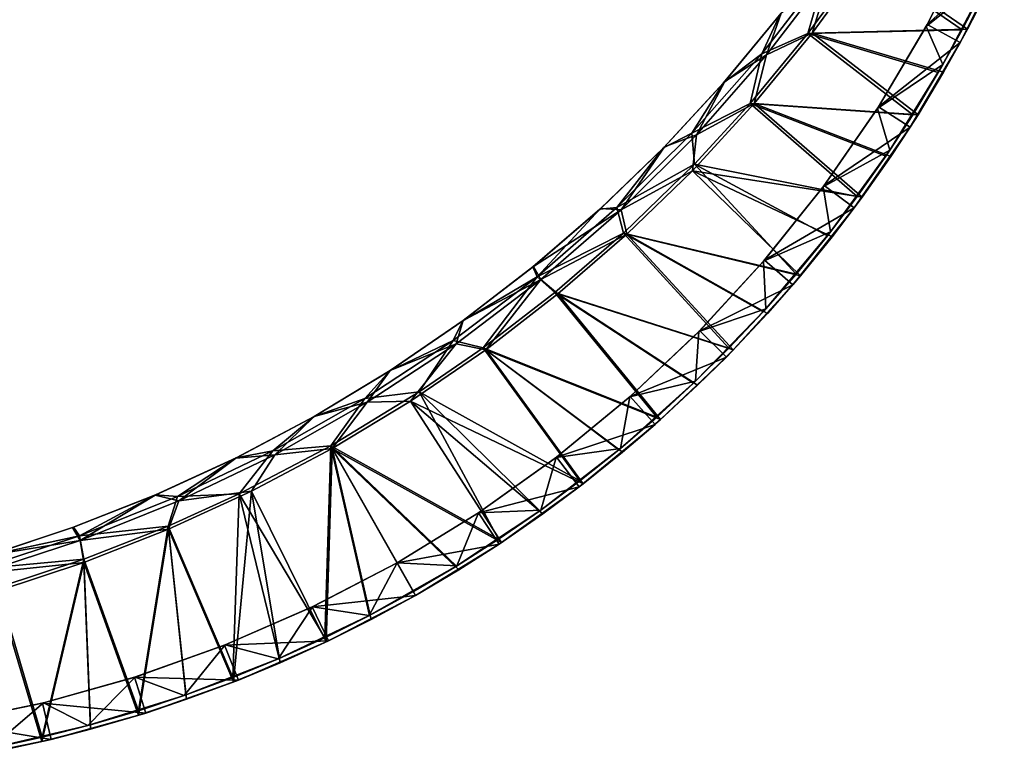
# Model space of a CAD drawing. Header units: metres. Extents: x -1 to 1503, y -1017 to 0.
# Tile 2 of 3: x 745 to 1415, y -1003 to -500. Entities that reach past the tile are written whole.
import ezdxf

# ---------------------------------------------------------------- set-up
doc = ezdxf.new("R2010")
doc.units = ezdxf.units.M

msp = doc.modelspace()

# ---------------------------------------------------------------- linework, layer by layer
at = {"layer": 'None'}
for points in [[(1391.313477, -446.286011, -48), (1362.060059, -504.252075, -48), (1392.019775, -444.753448, -45)], [(1362.060059, -504.252075, -48), (1362.78064, -502.936554, -45), (1392.019775, -444.753448, -45)], [(1405.389282, -469.28653, -48), (1362.060059, -504.252075, -48), (1391.313477, -446.286011, -48)], [(1362.78064, -502.936554, -45), (1415.225342, -455.42392, -45), (1392.019775, -444.753448, -45)], [(1385.190918, -515.189636, -45), (1415.225342, -455.42392, -45), (1362.78064, -502.936554, -45)], [(1385.190918, -515.189636, -45), (1405.5354, -475.960938, -203.120316), (1415.225342, -455.42392, -45)], [(1281.551147, -508.914001, -424), (1386.545898, -506.381805, -190.987137), (1318.038818, -459.136078, -424)], [(1281.551147, -508.914001, -424), (1318.038818, -459.136078, -424), (1293.962158, -465.746979, -424)], [(1284.442261, -508.636383, -427), (1321.081543, -458.446228, -427), (1390.222168, -505.978394, -192.186707)], [(1297.438843, -466.04422, -427), (1321.081543, -458.446228, -427), (1284.442261, -508.636383, -427)], [(1386.545898, -506.381805, -190.987137), (1401.862061, -476.540802, -201.855057), (1318.038818, -459.136078, -424)], [(1321.081543, -458.446228, -427), (1405.5354, -475.960938, -203.120316), (1390.222168, -505.978394, -192.186707)], [(1250.120117, -522.776794, -424), (1281.551147, -508.914001, -424), (1293.962158, -465.746979, -424)], [(1250.120117, -522.776794, -424), (1293.962158, -465.746979, -424), (1250.120117, -522.776794, -537)], [(1293.962158, -465.746979, -424), (1293.962158, -465.746979, -537), (1250.120117, -522.776794, -537)], [(1250.120117, -522.776794, -537), (1293.962158, -465.746979, -537), (1262.464233, -496.176147, -537)], [(1253.39502, -523.51709, -427), (1297.438843, -466.04422, -427), (1284.442261, -508.636383, -427)], [(1253.39502, -523.51709, -540), (1297.438843, -466.04422, -540), (1253.39502, -523.51709, -427)], [(1297.438843, -466.04422, -540), (1297.438843, -466.04422, -427), (1253.39502, -523.51709, -427)], [(1253.39502, -523.51709, -540), (1263.288818, -495.11734, -540), (1297.438843, -466.04422, -540)], [(1405.389282, -469.28653, -48), (1373.447021, -530.037476, -48), (1362.060059, -504.252075, -48)], [(1373.447021, -530.037476, -48), (1405.389282, -469.28653, -48), (1386.545898, -506.381805, -190.987137)], [(1405.389282, -469.28653, -48), (1401.862061, -476.540802, -201.855057), (1386.545898, -506.381805, -190.987137)], [(1385.190918, -515.189636, -45), (1390.222168, -505.978394, -192.186707), (1405.5354, -475.960938, -203.120316)], [(1263.288818, -495.11734, -540), (1224.879272, -541.73468, -540), (1262.464233, -496.176147, -537)], [(1224.879272, -541.73468, -540), (1263.288818, -495.11734, -540), (1253.39502, -523.51709, -540)], [(1224.879272, -541.73468, -540), (1224.122681, -542.601074, -537), (1262.464233, -496.176147, -537)], [(1250.120117, -522.776794, -537), (1262.464233, -496.176147, -537), (1224.122681, -542.601074, -537)], [(1242.314087, -556.562561, -424), (1352.890015, -564.289856, -171.134735), (1281.551147, -508.914001, -424)], [(1242.314087, -556.562561, -424), (1281.551147, -508.914001, -424), (1250.120117, -522.776794, -424)], [(1245.021362, -556.672607, -427), (1284.442261, -508.636383, -427), (1356.477905, -564.332397, -172.180893)], [(1253.39502, -523.51709, -427), (1284.442261, -508.636383, -427), (1245.021362, -556.672607, -427)], [(1281.551147, -508.914001, -424), (1370.264893, -535.555786, -180.775238), (1386.545898, -506.381805, -190.987137)], [(1352.890015, -564.289856, -171.134735), (1370.264893, -535.555786, -180.775238), (1281.551147, -508.914001, -424)], [(1284.442261, -508.636383, -427), (1390.222168, -505.978394, -192.186707), (1373.907715, -535.372681, -181.896591)], [(1356.477905, -564.332397, -172.180893), (1284.442261, -508.636383, -427), (1373.907715, -535.372681, -181.896591)], [(1362.060059, -504.252075, -48), (1328.870728, -560.057983, -48), (1362.78064, -502.936554, -45)], [(1328.870728, -560.057983, -48), (1329.579468, -558.953308, -45), (1362.78064, -502.936554, -45)], [(1373.447021, -530.037476, -48), (1328.870728, -560.057983, -48), (1362.060059, -504.252075, -48)], [(1329.579468, -558.953308, -45), (1385.190918, -515.189636, -45), (1362.78064, -502.936554, -45)], [(1373.447021, -530.037476, -48), (1386.545898, -506.381805, -190.987137), (1370.264893, -535.555786, -180.775238)], [(1373.907715, -535.372681, -181.896591), (1390.222168, -505.978394, -192.186707), (1385.190918, -515.189636, -45)], [(1351.086548, -572.730042, -45), (1385.190918, -515.189636, -45), (1329.579468, -558.953308, -45)], [(1351.086548, -572.730042, -45), (1373.907715, -535.372681, -181.896591), (1385.190918, -515.189636, -45)], [(1202.577637, -576.760498, -424), (1242.314087, -556.562561, -424), (1250.120117, -522.776794, -424)], [(1202.577637, -576.760498, -424), (1250.120117, -522.776794, -424), (1202.577637, -576.760498, -537)], [(1250.120117, -522.776794, -424), (1250.120117, -522.776794, -537), (1202.577637, -576.760498, -537)], [(1202.577637, -576.760498, -537), (1250.120117, -522.776794, -537), (1224.122681, -542.601074, -537)], [(1205.608032, -577.917358, -427), (1253.39502, -523.51709, -427), (1245.021362, -556.672607, -427)], [(1205.608032, -577.917358, -540), (1253.39502, -523.51709, -540), (1205.608032, -577.917358, -427)], [(1253.39502, -523.51709, -540), (1253.39502, -523.51709, -427), (1205.608032, -577.917358, -427)], [(1205.608032, -577.917358, -540), (1224.879272, -541.73468, -540), (1253.39502, -523.51709, -540)], [(1373.447021, -530.037476, -48), (1337.252441, -588.35498, -48), (1328.870728, -560.057983, -48)], [(1337.252441, -588.35498, -48), (1373.447021, -530.037476, -48), (1352.890015, -564.289856, -171.134735)], [(1351.086548, -572.730042, -45), (1356.477905, -564.332397, -172.180893), (1373.907715, -535.372681, -181.896591)], [(1352.890015, -564.289856, -171.134735), (1373.447021, -530.037476, -48), (1370.264893, -535.555786, -180.775238)], [(1183.906616, -586.116028, -540), (1183.236572, -586.801453, -537), (1224.122681, -542.601074, -537)], [(1202.577637, -576.760498, -537), (1224.122681, -542.601074, -537), (1183.236572, -586.801453, -537)], [(1224.879272, -541.73468, -540), (1183.906616, -586.116028, -540), (1224.122681, -542.601074, -537)], [(1183.906616, -586.116028, -540), (1224.879272, -541.73468, -540), (1205.608032, -577.917358, -540)], [(1204.222046, -598.048828, -424), (1242.314087, -556.562561, -424), (1202.577637, -576.760498, -424)], [(1202.945068, -602.40094, -427), (1245.021362, -556.672607, -427), (1318.477539, -620.491272, -154.624374)], [(1205.608032, -577.917358, -427), (1245.021362, -556.672607, -427), (1202.945068, -602.40094, -427)], [(1204.222046, -598.048828, -424), (1315.082886, -619.990295, -153.711227), (1242.314087, -556.562561, -424)], [(1315.082886, -619.990295, -153.711227), (1334.5177, -592.406799, -162.123016), (1242.314087, -556.562561, -424)], [(1242.314087, -556.562561, -424), (1334.5177, -592.406799, -162.123016), (1352.890015, -564.289856, -171.134735)], [(1245.021362, -556.672607, -427), (1338.03064, -592.669006, -163.101898), (1318.477539, -620.491272, -154.624374)], [(1338.03064, -592.669006, -163.101898), (1245.021362, -556.672607, -427), (1356.477905, -564.332397, -172.180893)], [(1328.870728, -560.057983, -48), (1291.904175, -613.436829, -48), (1329.579468, -558.953308, -45)], [(1291.904175, -613.436829, -48), (1292.575684, -612.534302, -45), (1329.579468, -558.953308, -45)], [(1337.252441, -588.35498, -48), (1291.904175, -613.436829, -48), (1328.870728, -560.057983, -48)], [(1292.575684, -612.534302, -45), (1351.086548, -572.730042, -45), (1329.579468, -558.953308, -45)], [(1334.5177, -592.406799, -162.123016), (1337.252441, -588.35498, -48), (1352.890015, -564.289856, -171.134735)], [(1338.03064, -592.669006, -163.101898), (1356.477905, -564.332397, -172.180893), (1351.086548, -572.730042, -45)], [(1313.076294, -627.768494, -45), (1351.086548, -572.730042, -45), (1292.575684, -612.534302, -45)], [(1313.076294, -627.768494, -45), (1338.03064, -592.669006, -163.101898), (1351.086548, -572.730042, -45)], [(1151.545776, -627.458435, -424), (1204.222046, -598.048828, -424), (1202.577637, -576.760498, -424)], [(1151.545776, -627.458435, -424), (1202.577637, -576.760498, -424), (1151.545776, -627.458435, -537)], [(1202.577637, -576.760498, -424), (1202.577637, -576.760498, -537), (1151.545776, -627.458435, -537)], [(1151.545776, -627.458435, -537), (1202.577637, -576.760498, -537), (1183.236572, -586.801453, -537)], [(1154.291504, -629.001587, -427), (1205.608032, -577.917358, -427), (1202.945068, -602.40094, -427)], [(1154.291504, -629.001587, -540), (1205.608032, -577.917358, -540), (1154.291504, -629.001587, -427)], [(1205.608032, -577.917358, -540), (1205.608032, -577.917358, -427), (1154.291504, -629.001587, -427)], [(1154.291504, -629.001587, -540), (1183.906616, -586.116028, -540), (1205.608032, -577.917358, -540)], [(1140.50061, -628.120605, -540), (1139.93457, -628.637939, -537), (1183.236572, -586.801453, -537)], [(1151.545776, -627.458435, -537), (1183.236572, -586.801453, -537), (1139.93457, -628.637939, -537)], [(1183.906616, -586.116028, -540), (1140.50061, -628.120605, -540), (1183.236572, -586.801453, -537)], [(1154.291504, -629.001587, -540), (1140.50061, -628.120605, -540), (1183.906616, -586.116028, -540)], [(1337.252441, -588.35498, -48), (1296.989746, -643.941895, -48), (1291.904175, -613.436829, -48)], [(1296.989746, -643.941895, -48), (1337.252441, -588.35498, -48), (1315.082886, -619.990295, -153.711227)], [(1337.252441, -588.35498, -48), (1334.5177, -592.406799, -162.123016), (1315.082886, -619.990295, -153.711227)], [(1313.076294, -627.768494, -45), (1318.477539, -620.491272, -154.624374), (1338.03064, -592.669006, -163.101898)], [(1156.075195, -644.890076, -424), (1204.222046, -598.048828, -424), (1151.545776, -627.458435, -424)], [(1154.291504, -629.001587, -427), (1202.945068, -602.40094, -427), (1158.348511, -645.674866, -427)], [(1156.075195, -644.890076, -424), (1273.427979, -672.959839, -138.856186), (1204.222046, -598.048828, -424)], [(1158.348511, -645.674866, -427), (1202.945068, -602.40094, -427), (1276.440063, -673.96991, -139.657669)], [(1276.440063, -673.96991, -139.657669), (1202.945068, -602.40094, -427), (1297.999756, -647.525818, -146.829514)], [(1202.945068, -602.40094, -427), (1318.477539, -620.491272, -154.624374), (1297.999756, -647.525818, -146.829514)], [(1273.427979, -672.959839, -138.856186), (1294.761963, -646.786255, -145.97287), (1204.222046, -598.048828, -424)], [(1204.222046, -598.048828, -424), (1294.761963, -646.786255, -145.97287), (1315.082886, -619.990295, -153.711227)], [(1291.904175, -613.436829, -48), (1251.337158, -664.133484, -48), (1292.575684, -612.534302, -45)], [(1251.337158, -664.133484, -48), (1251.94751, -663.421875, -45), (1292.575684, -612.534302, -45)], [(1296.989746, -643.941895, -48), (1251.337158, -664.133484, -48), (1291.904175, -613.436829, -48)], [(1251.94751, -663.421875, -45), (1313.076294, -627.768494, -45), (1292.575684, -612.534302, -45)], [(1296.989746, -643.941895, -48), (1315.082886, -619.990295, -153.711227), (1294.761963, -646.786255, -145.97287)], [(1297.999756, -647.525818, -146.829514), (1318.477539, -620.491272, -154.624374), (1313.076294, -627.768494, -45)], [(1094.79895, -667.615173, -540), (1094.353271, -667.97876, -537), (1139.93457, -628.637939, -537)], [(1097.251099, -674.645447, -537), (1139.93457, -628.637939, -537), (1094.353271, -667.97876, -537)], [(1140.50061, -628.120605, -540), (1094.79895, -667.615173, -540), (1139.93457, -628.637939, -537)], [(1094.79895, -667.615173, -540), (1140.50061, -628.120605, -540), (1154.291504, -629.001587, -540)], [(1099.675049, -676.54126, -540), (1094.79895, -667.615173, -540), (1154.291504, -629.001587, -540)], [(1097.251099, -674.645447, -424), (1156.075195, -644.890076, -424), (1151.545776, -627.458435, -424)], [(1097.251099, -674.645447, -424), (1151.545776, -627.458435, -424), (1097.251099, -674.645447, -537)], [(1151.545776, -627.458435, -424), (1151.545776, -627.458435, -537), (1097.251099, -674.645447, -537)], [(1097.251099, -674.645447, -537), (1151.545776, -627.458435, -537), (1139.93457, -628.637939, -537)], [(1099.675049, -676.54126, -427), (1154.291504, -629.001587, -427), (1158.348511, -645.674866, -427)], [(1099.675049, -676.54126, -540), (1154.291504, -629.001587, -540), (1099.675049, -676.54126, -427)], [(1154.291504, -629.001587, -540), (1154.291504, -629.001587, -427), (1099.675049, -676.54126, -427)], [(1271.343018, -680.040283, -45), (1313.076294, -627.768494, -45), (1251.94751, -663.421875, -45)], [(1271.343018, -680.040283, -45), (1297.999756, -647.525818, -146.829514), (1313.076294, -627.768494, -45)], [(1097.251099, -674.645447, -424), (1109.33667, -685.290527, -424), (1156.075195, -644.890076, -424)], [(1099.675049, -676.54126, -427), (1158.348511, -645.674866, -427), (1111.374512, -686.355713, -427)], [(1109.33667, -685.290527, -424), (1227.802734, -723.254456, -126.542557), (1156.075195, -644.890076, -424)], [(1111.374512, -686.355713, -427), (1158.348511, -645.674866, -427), (1230.617432, -724.475037, -127.322548)], [(1227.802734, -723.254456, -126.542557), (1251.098999, -698.466431, -132.374619), (1156.075195, -644.890076, -424)], [(1156.075195, -644.890076, -424), (1251.098999, -698.466431, -132.374619), (1273.427979, -672.959839, -138.856186)], [(1158.348511, -645.674866, -427), (1254.015747, -699.571777, -133.170074), (1230.617432, -724.475037, -127.322548)], [(1254.015747, -699.571777, -133.170074), (1158.348511, -645.674866, -427), (1276.440063, -673.96991, -139.657669)], [(1296.989746, -643.941895, -48), (1252.864258, -696.514954, -48), (1251.337158, -664.133484, -48)], [(1252.864258, -696.514954, -48), (1296.989746, -643.941895, -48), (1273.427979, -672.959839, -138.856186)], [(1271.343018, -680.040283, -45), (1276.440063, -673.96991, -139.657669), (1297.999756, -647.525818, -146.829514)], [(1273.427979, -672.959839, -138.856186), (1296.989746, -643.941895, -48), (1294.761963, -646.786255, -145.97287)], [(1251.337158, -664.133484, -48), (1207.36377, -711.905457, -48), (1251.94751, -663.421875, -45)], [(1207.36377, -711.905457, -48), (1207.890259, -711.371338, -45), (1251.94751, -663.421875, -45)], [(1207.890259, -711.371338, -45), (1271.343018, -680.040283, -45), (1251.94751, -663.421875, -45)], [(1046.946655, -704.474609, -540), (1046.636353, -704.69989, -537), (1094.353271, -667.97876, -537)], [(1046.636353, -704.69989, -537), (1097.251099, -674.645447, -537), (1094.353271, -667.97876, -537)], [(1094.79895, -667.615173, -540), (1046.946655, -704.474609, -540), (1094.353271, -667.97876, -537)], [(1046.946655, -704.474609, -540), (1094.79895, -667.615173, -540), (1099.675049, -676.54126, -540)], [(1252.864258, -696.514954, -48), (1207.36377, -711.905457, -48), (1251.337158, -664.133484, -48)], [(1039.934692, -718.112122, -424), (1060.393921, -722.99292, -424), (1097.251099, -674.645447, -424)], [(1039.934692, -718.112122, -424), (1097.251099, -674.645447, -424), (1039.934692, -718.112122, -537)], [(1097.251099, -674.645447, -424), (1097.251099, -674.645447, -537), (1039.934692, -718.112122, -537)], [(1039.934692, -718.112122, -537), (1097.251099, -674.645447, -537), (1046.636353, -704.69989, -537)], [(1042.00293, -720.323792, -427), (1099.675049, -676.54126, -427), (1062.173584, -724.313049, -427)], [(1042.00293, -720.323792, -540), (1099.675049, -676.54126, -540), (1042.00293, -720.323792, -427)], [(1099.675049, -676.54126, -540), (1099.675049, -676.54126, -427), (1042.00293, -720.323792, -427)], [(1042.00293, -720.323792, -540), (1046.946655, -704.474609, -540), (1099.675049, -676.54126, -540)], [(1060.393921, -722.99292, -424), (1109.33667, -685.290527, -424), (1097.251099, -674.645447, -424)], [(1062.173584, -724.313049, -427), (1099.675049, -676.54126, -427), (1111.374512, -686.355713, -427)], [(1251.098999, -698.466431, -132.374619), (1252.864258, -696.514954, -48), (1273.427979, -672.959839, -138.856186)], [(1254.015747, -699.571777, -133.170074), (1276.440063, -673.96991, -139.657669), (1271.343018, -680.040283, -45)], [(1226.08728, -729.294006, -45), (1271.343018, -680.040283, -45), (1207.890259, -711.371338, -45)], [(1226.08728, -729.294006, -45), (1254.015747, -699.571777, -133.170074), (1271.343018, -680.040283, -45)], [(1060.393921, -722.99292, -424), (1178.690063, -770.249451, -116.918678), (1109.33667, -685.290527, -424)], [(1062.173584, -724.313049, -427), (1111.374512, -686.355713, -427), (1181.250977, -771.810791, -117.623749)], [(1178.690063, -770.249451, -116.918678), (1203.695923, -747.153503, -121.397621), (1109.33667, -685.290527, -424)], [(1109.33667, -685.290527, -424), (1203.695923, -747.153503, -121.397621), (1227.802734, -723.254456, -126.542557)], [(1181.250977, -771.810791, -117.623749), (1111.374512, -686.355713, -427), (1206.36792, -748.550171, -122.142151)], [(1111.374512, -686.355713, -427), (1230.617432, -724.475037, -127.322548), (1206.36792, -748.550171, -122.142151)], [(1205.10083, -745.806335, -48), (1252.864258, -696.514954, -48), (1227.802734, -723.254456, -126.542557)], [(1252.864258, -696.514954, -48), (1205.10083, -745.806335, -48), (1207.36377, -711.905457, -48)], [(1252.864258, -696.514954, -48), (1251.098999, -698.466431, -132.374619), (1227.802734, -723.254456, -126.542557)], [(1226.08728, -729.294006, -45), (1230.617432, -724.475037, -127.322548), (1254.015747, -699.571777, -133.170074)], [(997.095337, -738.581909, -540), (996.934082, -738.685669, -537), (1046.636353, -704.69989, -537)], [(996.934082, -738.685669, -537), (1039.934692, -718.112122, -537), (1046.636353, -704.69989, -537)], [(1046.946655, -704.474609, -540), (997.095337, -738.581909, -540), (1046.636353, -704.69989, -537)], [(997.095337, -738.581909, -540), (1046.946655, -704.474609, -540), (1042.00293, -720.323792, -540)], [(1207.36377, -711.905457, -48), (1160.19397, -756.524353, -48), (1207.890259, -711.371338, -45)], [(1160.19397, -756.524353, -48), (1160.615601, -756.152039, -45), (1207.890259, -711.371338, -45)], [(1205.10083, -745.806335, -48), (1160.19397, -756.524353, -48), (1207.36377, -711.905457, -48)], [(1160.615601, -756.152039, -45), (1226.08728, -729.294006, -45), (1207.890259, -711.371338, -45)], [(979.850891, -757.665527, -424), (1016.789612, -753.081421, -424), (1039.934692, -718.112122, -424)], [(979.850891, -757.665527, -424), (1039.934692, -718.112122, -424), (979.850891, -757.665527, -537)], [(1039.934692, -718.112122, -424), (1039.934692, -718.112122, -537), (979.850891, -757.665527, -537)], [(979.850891, -757.665527, -537), (1039.934692, -718.112122, -537), (996.934082, -738.685669, -537)], [(981.533142, -760.153259, -427), (1042.00293, -720.323792, -427), (1010.903442, -759.425171, -427)], [(981.533142, -760.153259, -540), (1042.00293, -720.323792, -540), (981.533142, -760.153259, -427)], [(1042.00293, -720.323792, -540), (1042.00293, -720.323792, -427), (981.533142, -760.153259, -427)], [(981.533142, -760.153259, -540), (997.095337, -738.581909, -540), (1042.00293, -720.323792, -540)], [(1010.903442, -759.425171, -427), (1042.00293, -720.323792, -427), (1062.173584, -724.313049, -427)], [(1016.789612, -753.081421, -424), (1060.393921, -722.99292, -424), (1039.934692, -718.112122, -424)], [(1016.789612, -753.081421, -424), (1126.30603, -813.714294, -110.015572), (1060.393921, -722.99292, -424)], [(1126.30603, -813.714294, -110.015572), (1152.909302, -792.423584, -113.127357), (1060.393921, -722.99292, -424)], [(1060.393921, -722.99292, -424), (1152.909302, -792.423584, -113.127357), (1178.690063, -770.249451, -116.918678)], [(1205.10083, -745.806335, -48), (1227.802734, -723.254456, -126.542557), (1203.695923, -747.153503, -121.397621)], [(1010.903442, -759.425171, -427), (1062.173584, -724.313049, -427), (1128.606812, -815.656189, -110.6231)], [(1062.173584, -724.313049, -427), (1155.312256, -794.200867, -113.779503), (1128.606812, -815.656189, -110.6231)], [(1155.312256, -794.200867, -113.779503), (1062.173584, -724.313049, -427), (1181.250977, -771.810791, -117.623749)], [(1177.526733, -775.292786, -45), (1226.08728, -729.294006, -45), (1160.615601, -756.152039, -45)], [(1177.526733, -775.292786, -45), (1206.36792, -748.550171, -122.142151), (1226.08728, -729.294006, -45)], [(1206.36792, -748.550171, -122.142151), (1230.617432, -724.475037, -127.322548), (1226.08728, -729.294006, -45)], [(997.095337, -738.581909, -540), (945.403076, -769.828979, -540), (996.934082, -738.685669, -537)], [(945.403076, -769.828979, -540), (997.095337, -738.581909, -540), (981.533142, -760.153259, -540)], [(945.403076, -769.828979, -540), (945.403076, -769.828979, -537), (996.934082, -738.685669, -537)], [(945.403076, -769.828979, -537), (979.850891, -757.665527, -537), (996.934082, -738.685669, -537)], [(1153.942749, -791.564819, -48), (1205.10083, -745.806335, -48), (1178.690063, -770.249451, -116.918678)], [(1205.10083, -745.806335, -48), (1153.942749, -791.564819, -48), (1160.19397, -756.524353, -48)], [(1177.526733, -775.292786, -45), (1181.250977, -771.810791, -117.623749), (1206.36792, -748.550171, -122.142151)], [(1178.690063, -770.249451, -116.918678), (1205.10083, -745.806335, -48), (1203.695923, -747.153503, -121.397621)], [(956.686096, -789.740173, -424), (1070.946289, -853.385376, -105.864395), (1016.789612, -753.081421, -424)], [(956.686096, -789.740173, -424), (1016.789612, -753.081421, -424), (979.850891, -757.665527, -424)], [(1070.946289, -853.385376, -105.864395), (1098.994507, -834.027954, -107.595863), (1016.789612, -753.081421, -424)], [(1016.789612, -753.081421, -424), (1098.994507, -834.027954, -107.595863), (1126.30603, -813.714294, -110.015572)], [(1160.19397, -756.524353, -48), (1110.053589, -797.776855, -48), (1160.615601, -756.152039, -45)], [(1110.053589, -797.776855, -48), (1110.351196, -797.548706, -45), (1160.615601, -756.152039, -45)], [(1153.942749, -791.564819, -48), (1110.053589, -797.776855, -48), (1160.19397, -756.524353, -48)], [(1110.351196, -797.548706, -45), (1177.526733, -775.292786, -45), (1160.615601, -756.152039, -45)], [(917.266541, -793.130005, -424), (956.686096, -789.740173, -424), (979.850891, -757.665527, -424)], [(917.266541, -793.130005, -424), (979.850891, -757.665527, -424), (917.266541, -793.130005, -537)], [(979.850891, -757.665527, -424), (979.850891, -757.665527, -537), (917.266541, -793.130005, -537)], [(917.266541, -793.130005, -537), (979.850891, -757.665527, -537), (945.403076, -769.828979, -537)], [(918.536194, -795.851501, -427), (981.533142, -760.153259, -427), (957.728394, -791.579529, -427)], [(918.536194, -795.851501, -540), (981.533142, -760.153259, -540), (918.536194, -795.851501, -427)], [(981.533142, -760.153259, -540), (981.533142, -760.153259, -427), (918.536194, -795.851501, -427)], [(918.536194, -795.851501, -540), (945.403076, -769.828979, -540), (981.533142, -760.153259, -540)], [(1010.903442, -759.425171, -427), (1072.849243, -855.713745, -106.401695), (957.728394, -791.579529, -427)], [(957.728394, -791.579529, -427), (981.533142, -760.153259, -427), (1010.903442, -759.425171, -427)], [(1128.606812, -815.656189, -110.6231), (1101.070923, -836.200256, -108.158104), (1010.903442, -759.425171, -427)], [(1101.070923, -836.200256, -108.158104), (1072.849243, -855.713745, -106.401695), (1010.903442, -759.425171, -427)], [(892.20575, -798.031738, -537), (945.403076, -769.828979, -537), (892.033936, -798.116699, -540)], [(945.403076, -769.828979, -537), (945.403076, -769.828979, -540), (892.033936, -798.116699, -540)], [(892.033936, -798.116699, -540), (945.403076, -769.828979, -540), (918.536194, -795.851501, -540)], [(892.20575, -798.031738, -537), (917.266541, -793.130005, -537), (945.403076, -769.828979, -537)], [(1152.909302, -792.423584, -113.127357), (1153.942749, -791.564819, -48), (1178.690063, -770.249451, -116.918678)], [(1125.895142, -817.81543, -45), (1177.526733, -775.292786, -45), (1110.351196, -797.548706, -45)], [(1125.895142, -817.81543, -45), (1155.312256, -794.200867, -113.779503), (1177.526733, -775.292786, -45)], [(1155.312256, -794.200867, -113.779503), (1181.250977, -771.810791, -117.623749), (1177.526733, -775.292786, -45)], [(894.352051, -822.462708, -424), (952.569275, -920.465698, -105.864395), (956.686096, -789.740173, -424)], [(894.352051, -822.462708, -424), (956.686096, -789.740173, -424), (917.266541, -793.130005, -424)], [(952.569275, -920.465698, -105.864395), (983.029663, -905.281555, -104.826569), (956.686096, -789.740173, -424)], [(956.686096, -789.740173, -424), (983.029663, -905.281555, -104.826569), (1012.945801, -889.022034, -104.480362)], [(1012.945801, -889.022034, -104.480362), (1042.267578, -871.71344, -104.826569), (956.686096, -789.740173, -424)], [(1042.267578, -871.71344, -104.826569), (1070.946289, -853.385376, -105.864395), (956.686096, -789.740173, -424)], [(852.459473, -824.348083, -424), (894.352051, -822.462708, -424), (917.266541, -793.130005, -424)], [(852.459473, -824.348083, -424), (917.266541, -793.130005, -424), (852.459473, -824.348083, -537)], [(917.266541, -793.130005, -424), (917.266541, -793.130005, -537), (852.459473, -824.348083, -537)], [(852.459473, -824.348083, -537), (917.266541, -793.130005, -537), (892.20575, -798.031738, -537)], [(853.293884, -827.258911, -427), (918.536194, -795.851501, -427), (902.818909, -820.673096, -427)], [(853.293884, -827.258911, -540), (918.536194, -795.851501, -540), (853.293884, -827.258911, -427)], [(918.536194, -795.851501, -540), (918.536194, -795.851501, -427), (853.293884, -827.258911, -427)], [(853.293884, -827.258911, -540), (892.033936, -798.116699, -540), (918.536194, -795.851501, -540)], [(957.728394, -791.579529, -427), (953.588806, -923.294678, -106.401695), (902.818909, -820.673096, -427)], [(902.818909, -820.673096, -427), (918.536194, -795.851501, -427), (957.728394, -791.579529, -427)], [(984.295959, -908.003479, -105.349792), (953.588806, -923.294678, -106.401695), (957.728394, -791.579529, -427)], [(1014.424866, -891.63208, -105), (984.295959, -908.003479, -105.349792), (957.728394, -791.579529, -427)], [(1072.849243, -855.713745, -106.401695), (1043.951782, -874.198486, -105.349792), (957.728394, -791.579529, -427)], [(957.728394, -791.579529, -427), (1043.951782, -874.198486, -105.349792), (1014.424866, -891.63208, -105)], [(1110.053589, -797.776855, -48), (1057.182251, -835.465698, -48), (1110.351196, -797.548706, -45)], [(1057.182251, -835.465698, -48), (1057.338501, -835.362183, -45), (1110.351196, -797.548706, -45)], [(1057.338501, -835.362183, -45), (1125.895142, -817.81543, -45), (1110.351196, -797.548706, -45)], [(1099.650757, -833.557251, -48), (1153.942749, -791.564819, -48), (1126.30603, -813.714294, -110.015572)], [(1153.942749, -791.564819, -48), (1099.650757, -833.557251, -48), (1110.053589, -797.776855, -48)], [(1125.895142, -817.81543, -45), (1128.606812, -815.656189, -110.6231), (1155.312256, -794.200867, -113.779503)], [(1153.942749, -791.564819, -48), (1152.909302, -792.423584, -113.127357), (1126.30603, -813.714294, -110.015572)], [(837.509705, -823.204956, -537), (892.20575, -798.031738, -537), (837.157043, -823.355408, -540)], [(892.20575, -798.031738, -537), (892.033936, -798.116699, -540), (837.157043, -823.355408, -540)], [(837.157043, -823.355408, -540), (892.033936, -798.116699, -540), (853.293884, -827.258911, -540)], [(837.509705, -823.204956, -537), (852.459473, -824.348083, -537), (892.20575, -798.031738, -537)], [(1099.650757, -833.557251, -48), (1057.182251, -835.465698, -48), (1110.053589, -797.776855, -48)], [(1099.650757, -833.557251, -48), (1126.30603, -813.714294, -110.015572), (1098.994507, -834.027954, -107.595863)], [(1101.070923, -836.200256, -108.158104), (1128.606812, -815.656189, -110.6231), (1125.895142, -817.81543, -45)], [(781.487305, -845.26947, -537), (837.509705, -823.204956, -537), (780.946411, -845.464966, -540)], [(837.509705, -823.204956, -537), (837.157043, -823.355408, -540), (780.946411, -845.464966, -540)], [(786.098083, -854.234863, -540), (780.946411, -845.464966, -540), (837.157043, -823.355408, -540)], [(781.487305, -845.26947, -537), (785.717346, -851.181274, -537), (837.509705, -823.204956, -537)], [(785.717346, -851.181274, -537), (852.459473, -824.348083, -537), (837.509705, -823.204956, -537)], [(785.717346, -851.181274, -424), (846.132935, -844.407471, -424), (852.459473, -824.348083, -424)], [(785.717346, -851.181274, -424), (852.459473, -824.348083, -424), (785.717346, -851.181274, -537)], [(852.459473, -824.348083, -424), (852.459473, -824.348083, -537), (785.717346, -851.181274, -537)], [(786.098083, -854.234863, -540), (837.157043, -823.355408, -540), (853.293884, -827.258911, -540)], [(894.352051, -822.462708, -424), (846.132935, -844.407471, -424), (890.088806, -947.570679, -110.015572)], [(846.132935, -844.407471, -424), (894.352051, -822.462708, -424), (852.459473, -824.348083, -424)], [(902.818909, -820.673096, -427), (890.572388, -950.542358, -110.6231), (846.350891, -846.612549, -427)], [(846.350891, -846.612549, -427), (853.293884, -827.258911, -427), (902.818909, -820.673096, -427)], [(890.088806, -947.570679, -110.015572), (921.549866, -934.579895, -107.595863), (894.352051, -822.462708, -424)], [(902.818909, -820.673096, -427), (922.346497, -937.477417, -108.158104), (890.572388, -950.542358, -110.6231)], [(921.549866, -934.579895, -107.595863), (952.569275, -920.465698, -105.864395), (894.352051, -822.462708, -424)], [(953.588806, -923.294678, -106.401695), (922.346497, -937.477417, -108.158104), (902.818909, -820.673096, -427)], [(1071.440552, -856.657471, -45), (1125.895142, -817.81543, -45), (1057.338501, -835.362183, -45)], [(1071.440552, -856.657471, -45), (1101.070923, -836.200256, -108.158104), (1125.895142, -817.81543, -45)], [(786.098083, -854.234863, -427), (853.293884, -827.258911, -427), (846.350891, -846.612549, -427)], [(786.098083, -854.234863, -540), (853.293884, -827.258911, -540), (786.098083, -854.234863, -427)], [(853.293884, -827.258911, -540), (853.293884, -827.258911, -427), (786.098083, -854.234863, -427)], [(1057.182251, -835.465698, -48), (1001.832703, -869.410645, -48), (1057.338501, -835.362183, -45)], [(1001.832703, -869.410645, -48), (1001.832703, -869.410645, -45), (1057.338501, -835.362183, -45)], [(1001.832703, -869.410645, -45), (1071.440552, -856.657471, -45), (1057.338501, -835.362183, -45)], [(1042.501465, -871.569641, -48), (1001.832703, -869.410645, -48), (1057.182251, -835.465698, -48)], [(1042.501465, -871.569641, -48), (1099.650757, -833.557251, -48), (1070.946289, -853.385376, -105.864395)], [(1099.650757, -833.557251, -48), (1042.501465, -871.569641, -48), (1057.182251, -835.465698, -48)], [(1070.946289, -853.385376, -105.864395), (1099.650757, -833.557251, -48), (1098.994507, -834.027954, -107.595863)], [(1071.440552, -856.657471, -45), (1072.849243, -855.713745, -106.401695), (1101.070923, -836.200256, -108.158104)], [(788.638855, -867.019287, -424), (846.132935, -844.407471, -424), (785.717346, -851.181274, -424)], [(846.132935, -844.407471, -424), (788.638855, -867.019287, -424), (825.882874, -970.173523, -116.918678)], [(858.153442, -959.451904, -113.127357), (846.132935, -844.407471, -424), (825.882874, -970.173523, -116.918678)], [(846.132935, -844.407471, -424), (858.153442, -959.451904, -113.127357), (890.088806, -947.570679, -110.015572)], [(717.336487, -873.510315, -424), (788.638855, -867.019287, -424), (785.717346, -851.181274, -424)], [(717.336487, -873.510315, -424), (785.717346, -851.181274, -424), (717.336487, -873.510315, -537)], [(785.717346, -851.181274, -424), (785.717346, -851.181274, -537), (717.336487, -873.510315, -537)], [(717.336487, -873.510315, -537), (785.717346, -851.181274, -537), (724.315125, -864.15564, -537)], [(724.315125, -864.15564, -537), (781.487305, -845.26947, -537), (723.580383, -864.375366, -540)], [(781.487305, -845.26947, -537), (780.946411, -845.464966, -540), (723.580383, -864.375366, -540)], [(723.580383, -864.375366, -540), (780.946411, -845.464966, -540), (786.098083, -854.234863, -540)], [(785.717346, -851.181274, -537), (781.487305, -845.26947, -537), (724.315125, -864.15564, -537)], [(788.505432, -869.314819, -427), (786.098083, -854.234863, -427), (846.350891, -846.612549, -427)], [(846.350891, -846.612549, -427), (825.906311, -973.172729, -117.623749), (788.505432, -869.314819, -427)], [(846.350891, -846.612549, -427), (858.443298, -962.426636, -113.779503), (825.906311, -973.172729, -117.623749)], [(890.572388, -950.542358, -110.6231), (858.443298, -962.426636, -113.779503), (846.350891, -846.612549, -427)], [(717.249329, -876.658813, -427), (786.098083, -854.234863, -427), (788.505432, -869.314819, -427)], [(717.249329, -876.658813, -540), (786.098083, -854.234863, -540), (717.249329, -876.658813, -427)], [(786.098083, -854.234863, -540), (786.098083, -854.234863, -427), (717.249329, -876.658813, -427)], [(717.249329, -876.658813, -540), (723.580383, -864.375366, -540), (786.098083, -854.234863, -540)], [(1014.424866, -891.63208, -45), (1071.440552, -856.657471, -45), (1001.832703, -869.410645, -45)], [(1014.424866, -891.63208, -45), (1043.951782, -874.198486, -105.349792), (1071.440552, -856.657471, -45)], [(1042.267578, -871.71344, -104.826569), (1042.501465, -871.569641, -48), (1070.946289, -853.385376, -105.864395)], [(1043.951782, -874.198486, -105.349792), (1072.849243, -855.713745, -106.401695), (1071.440552, -856.657471, -45)], [(729.467957, -888.707153, -427), (717.249329, -876.658813, -427), (788.505432, -869.314819, -427)], [(717.336487, -873.510315, -424), (729.962952, -886.353638, -424), (788.638855, -867.019287, -424)], [(788.505432, -869.314819, -427), (759.930481, -991.197693, -127.322548), (729.467957, -888.707153, -427)], [(788.638855, -867.019287, -424), (729.962952, -886.353638, -424), (760.329773, -988.155884, -126.542557)], [(788.505432, -869.314819, -427), (793.044922, -982.766541, -122.142151), (759.930481, -991.197693, -127.322548)], [(788.638855, -867.019287, -424), (760.329773, -988.155884, -126.542557), (793.219849, -979.756653, -121.397621)], [(825.906311, -973.172729, -117.623749), (793.044922, -982.766541, -122.142151), (788.505432, -869.314819, -427)], [(825.882874, -970.173523, -116.918678), (788.638855, -867.019287, -424), (793.219849, -979.756653, -121.397621)], [(944.100586, -899.530396, -45), (1001.832703, -869.410645, -45), (944.269714, -899.449463, -48)], [(944.100586, -899.530396, -45), (1014.424866, -891.63208, -45), (1001.832703, -869.410645, -45)], [(1001.832703, -869.410645, -45), (1001.832703, -869.410645, -48), (944.269714, -899.449463, -48)], [(982.786072, -905.408386, -48), (944.269714, -899.449463, -48), (1001.832703, -869.410645, -48)], [(1042.501465, -871.569641, -48), (982.786072, -905.408386, -48), (1001.832703, -869.410645, -48)], [(982.786072, -905.408386, -48), (1042.501465, -871.569641, -48), (1012.945801, -889.022034, -104.480362)], [(1042.501465, -871.569641, -48), (1042.267578, -871.71344, -104.826569), (1012.945801, -889.022034, -104.480362)], [(1014.424866, -891.63208, -45), (1014.424866, -891.63208, -105), (1043.951782, -874.198486, -105.349792)], [(759.930481, -991.197693, -127.322548), (726.542969, -998.473022, -133.170074), (729.467957, -888.707153, -427)], [(729.962952, -886.353638, -424), (727.093567, -995.402893, -132.374619), (760.329773, -988.155884, -126.542557)], [(982.786072, -905.408386, -48), (1012.945801, -889.022034, -104.480362), (983.029663, -905.281555, -104.826569)], [(955.122375, -922.571106, -45), (1014.424866, -891.63208, -45), (944.100586, -899.530396, -45)], [(955.122375, -922.571106, -45), (984.295959, -908.003479, -105.349792), (1014.424866, -891.63208, -45)], [(984.295959, -908.003479, -105.349792), (1014.424866, -891.63208, -105), (1014.424866, -891.63208, -45)], [(884.419739, -925.576477, -45), (944.100586, -899.530396, -45), (884.768433, -925.438477, -48)], [(884.419739, -925.576477, -45), (955.122375, -922.571106, -45), (944.100586, -899.530396, -45)], [(944.100586, -899.530396, -45), (944.269714, -899.449463, -48), (884.768433, -925.438477, -48)], [(920.808899, -934.901001, -48), (884.768433, -925.438477, -48), (944.269714, -899.449463, -48)], [(982.786072, -905.408386, -48), (920.808899, -934.901001, -48), (944.269714, -899.449463, -48)], [(920.808899, -934.901001, -48), (982.786072, -905.408386, -48), (952.569275, -920.465698, -105.864395)], [(952.569275, -920.465698, -105.864395), (982.786072, -905.408386, -48), (983.029663, -905.281555, -104.826569)], [(955.122375, -922.571106, -45), (953.588806, -923.294678, -106.401695), (984.295959, -908.003479, -105.349792)], [(893.818176, -949.325684, -45), (955.122375, -922.571106, -45), (884.419739, -925.576477, -45)], [(893.818176, -949.325684, -45), (922.346497, -937.477417, -108.158104), (955.122375, -922.571106, -45)], [(921.549866, -934.579895, -107.595863), (920.808899, -934.901001, -48), (952.569275, -920.465698, -105.864395)], [(922.346497, -937.477417, -108.158104), (953.588806, -923.294678, -106.401695), (955.122375, -922.571106, -45)], [(823.077332, -947.423767, -45), (884.419739, -925.576477, -45), (823.613403, -947.253357, -48)], [(823.077332, -947.423767, -45), (893.818176, -949.325684, -45), (884.419739, -925.576477, -45)], [(884.419739, -925.576477, -45), (884.768433, -925.438477, -48), (823.613403, -947.253357, -48)], [(856.885681, -959.897156, -48), (823.613403, -947.253357, -48), (884.768433, -925.438477, -48)], [(920.808899, -934.901001, -48), (856.885681, -959.897156, -48), (884.768433, -925.438477, -48)], [(856.885681, -959.897156, -48), (920.808899, -934.901001, -48), (890.088806, -947.570679, -110.015572)], [(920.808899, -934.901001, -48), (921.549866, -934.579895, -107.595863), (890.088806, -947.570679, -110.015572)], [(893.818176, -949.325684, -45), (890.572388, -950.542358, -110.6231), (922.346497, -937.477417, -108.158104)], [(760.368225, -964.967102, -45), (823.077332, -947.423767, -45), (761.096985, -964.789917, -48)], [(760.368225, -964.967102, -45), (830.80719, -971.767212, -45), (823.077332, -947.423767, -45)], [(823.077332, -947.423767, -45), (823.613403, -947.253357, -48), (761.096985, -964.789917, -48)], [(791.342163, -980.269592, -48), (761.096985, -964.789917, -48), (823.613403, -947.253357, -48)], [(856.885681, -959.897156, -48), (791.342163, -980.269592, -48), (823.613403, -947.253357, -48)], [(830.80719, -971.767212, -45), (893.818176, -949.325684, -45), (823.077332, -947.423767, -45)], [(830.80719, -971.767212, -45), (858.443298, -962.426636, -113.779503), (893.818176, -949.325684, -45)], [(856.885681, -959.897156, -48), (890.088806, -947.570679, -110.015572), (858.153442, -959.451904, -113.127357)], [(858.443298, -962.426636, -113.779503), (890.572388, -950.542358, -110.6231), (893.818176, -949.325684, -45)], [(696.594116, -978.122131, -45), (760.368225, -964.967102, -45), (697.518188, -977.964233, -48)], [(696.594116, -978.122131, -45), (766.392395, -989.78772, -45), (760.368225, -964.967102, -45)], [(760.368225, -964.967102, -45), (761.096985, -964.789917, -48), (697.518188, -977.964233, -48)], [(724.51239, -995.914368, -48), (697.518188, -977.964233, -48), (761.096985, -964.789917, -48)], [(791.342163, -980.269592, -48), (724.51239, -995.914368, -48), (761.096985, -964.789917, -48)], [(766.392395, -989.78772, -45), (830.80719, -971.767212, -45), (760.368225, -964.967102, -45)], [(791.342163, -980.269592, -48), (856.885681, -959.897156, -48), (825.882874, -970.173523, -116.918678)], [(825.882874, -970.173523, -116.918678), (856.885681, -959.897156, -48), (858.153442, -959.451904, -113.127357)], [(830.80719, -971.767212, -45), (825.906311, -973.172729, -117.623749), (858.443298, -962.426636, -113.779503)], [(766.392395, -989.78772, -45), (793.044922, -982.766541, -122.142151), (830.80719, -971.767212, -45)], [(793.219849, -979.756653, -121.397621), (791.342163, -980.269592, -48), (825.882874, -970.173523, -116.918678)], [(793.044922, -982.766541, -122.142151), (825.906311, -973.172729, -117.623749), (830.80719, -971.767212, -45)], [(700.883545, -1003.300598, -45), (766.392395, -989.78772, -45), (696.594116, -978.122131, -45)], [(724.51239, -995.914368, -48), (791.342163, -980.269592, -48), (760.329773, -988.155884, -126.542557)], [(766.392395, -989.78772, -45), (759.930481, -991.197693, -127.322548), (793.044922, -982.766541, -122.142151)], [(791.342163, -980.269592, -48), (793.219849, -979.756653, -121.397621), (760.329773, -988.155884, -126.542557)], [(700.883545, -1003.300598, -45), (726.542969, -998.473022, -133.170074), (766.392395, -989.78772, -45)], [(724.51239, -995.914368, -48), (760.329773, -988.155884, -126.542557), (727.093567, -995.402893, -132.374619)], [(726.542969, -998.473022, -133.170074), (759.930481, -991.197693, -127.322548), (766.392395, -989.78772, -45)]]:
    msp.add_3dface(points, dxfattribs=at)

doc.saveas('drawing.dxf')
